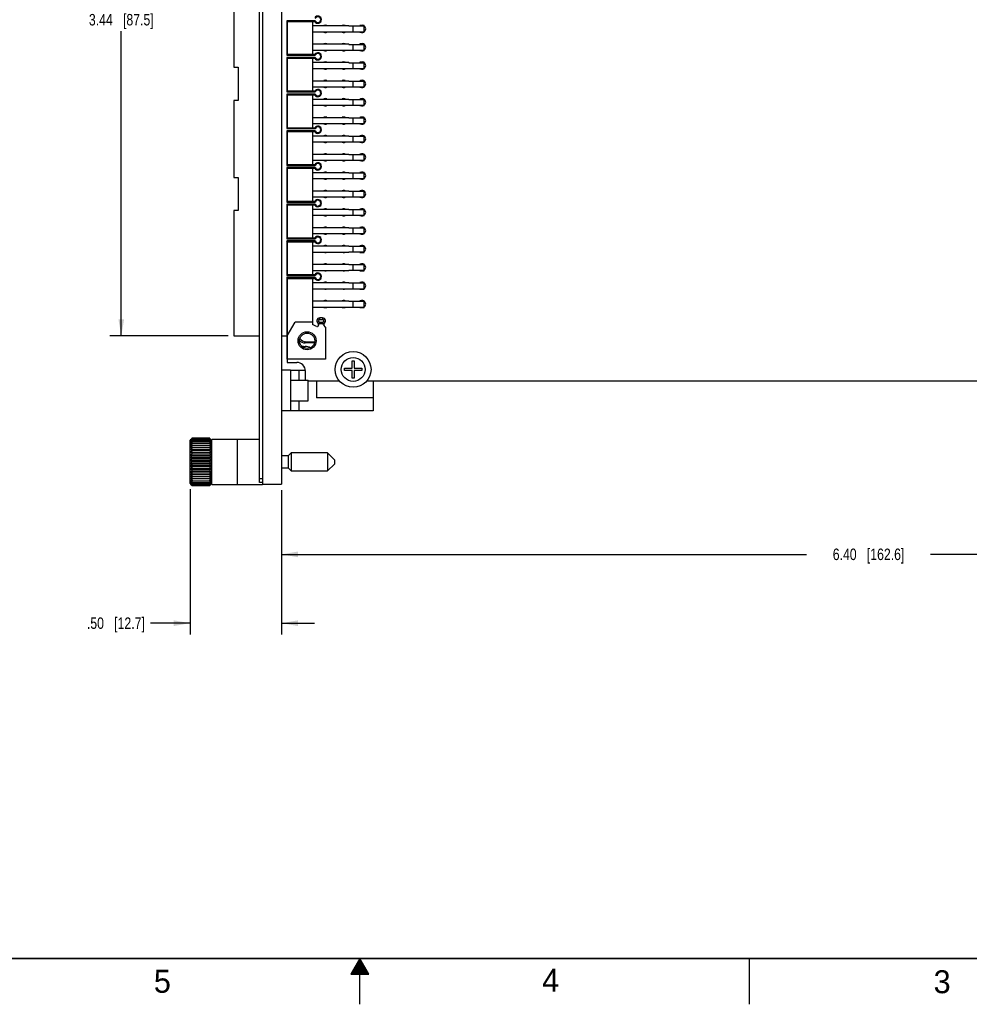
# Model space of a CAD drawing. Header units: inches. Extents: x 0 to 34, y 0 to 22.
# Tile 30 of 39: x 13.3 to 23.6, y 0 to 10.7. Entities that reach past the tile are written whole.
import ezdxf

# ---------------------------------------------------------------- set-up
doc = ezdxf.new("R2010")
doc.units = ezdxf.units.IN
doc.header["$LTSCALE"] = 1.87
doc.header["$MEASUREMENT"] = 0
doc.layers.get('0').update_dxf_attribs({"linetype": 'CONTINUOUS'})
doc.layers.add('02___PRT_ALL_AXES', color=7, linetype='CONTINUOUS')
doc.layers.add('DIMENSIONS', color=7, linetype='CONTINUOUS')
doc.styles.get("Standard").update_dxf_attribs({"font": 'txt', "width": 0.8})
doc.styles.add('TEXTSTYLE_2', font='txt')
doc.dimstyles.new('DIMSTYLE_1', dxfattribs={"dimtxt": 0.125, "dimasz": 0.18, "dimexe": 0.125, "dimexo": 0.0625, "dimgap": 0.0625, "dimtad": 0, "dimtih": 1, "dimtoh": 1, "dimlfac": 0.5, "dimzin": 4, "dimdsep": 46, "dimtxsty": 'STANDARD', "dimblk": '_FILLED', "dimblk1": '_FILLED', "dimblk2": '_FILLED', "dimcen": 0.09, "dimadec": 0, "dimazin": 0, "dimtp": 0.001, "dimtm": 0.001, "dimtfac": 1, "dimtofl": 0, "dimtmove": 0, "dimatfit": 3, "dimldrblk": '_FILLED', "dimfxl": 1, "dimtolj": 1, "dimtzin": 4, "dimarcsym": 0})

# ---------------------------------------------------------------- blocks, each defined once
blk = doc.blocks.new('_FILLED')
at = {"color": 0, "linetype": 'BYBLOCK'}
blk.add_solid([(0, 0), (-1, 0.174), (-1, -0.174)], dxfattribs=at)
blk = doc.blocks.new('*D0')
at = {"layer": 'DIMENSIONS', "color": 2, "linetype": 'CONTINUOUS'}
for p, q in [((28.947, 6.891), (28.947, 4.779)), ((16.147, 5.605), (16.147, 4.779)), ((16.147, 4.904), (21.872, 4.904)), ((28.947, 4.904), (23.222, 4.904))]:
    blk.add_line(p, q, dxfattribs=at)
at = {"layer": 'DIMENSIONS', "color": 2, "linetype": 'CONTINUOUS', "xscale": 0.18, "yscale": 0.18, "zscale": 0.18}
for p, rotation in [((16.147, 4.904), 180), ((28.947, 4.904), 360)]:
    blk.add_blockref('_FILLED', p, dxfattribs=dict(at, rotation=rotation))
at = {"layer": 'DIMENSIONS', "color": 2, "linetype": 'CONTINUOUS', "insert": (22.547, 4.967), "char_height": 0.125, "width": 1.225, "attachment_point": 2, "line_spacing_factor": 0.9}
blk.add_mtext('6.40{\\Ftxt.shx;\\W1.000000;\\H0.125000; }[162.6]', dxfattribs=at)
blk = doc.blocks.new('*D6')
at = {"layer": 'DIMENSIONS', "color": 2, "linetype": 'CONTINUOUS'}
for p, q in [((15.149, 5.613), (15.149, 4.029)), ((16.147, 5.605), (16.147, 4.029)), ((15.149, 4.154), (14.719, 4.154)), ((16.147, 4.154), (16.507, 4.154))]:
    blk.add_line(p, q, dxfattribs=at)
at = {"layer": 'DIMENSIONS', "color": 2, "linetype": 'CONTINUOUS', "xscale": 0.18, "yscale": 0.18, "zscale": 0.18}
blk.add_blockref('_FILLED', (15.149, 4.154), dxfattribs=at)
at = {"layer": 'DIMENSIONS', "color": 2, "linetype": 'CONTINUOUS', "xscale": 0.18, "yscale": 0.18, "zscale": 0.18, "rotation": 180}
blk.add_blockref('_FILLED', (16.147, 4.154), dxfattribs=at)
at = {"layer": 'DIMENSIONS', "color": 2, "linetype": 'CONTINUOUS', "insert": (14.656, 4.217), "char_height": 0.125, "width": 1.025, "attachment_point": 3, "line_spacing_factor": 0.9}
blk.add_mtext('.50{\\Ftxt.shx;\\W1.000000;\\H0.125000; }[12.7]', dxfattribs=at)
blk = doc.blocks.new('*D7')
at = {"layer": 'DIMENSIONS', "color": 2, "linetype": 'CONTINUOUS'}
for p, q in [((15.563, 14.177), (14.274, 14.177)), ((14.399, 14.177), (14.399, 10.857)), ((14.399, 7.287), (14.399, 10.607)), ((15.563, 7.287), (14.274, 7.287))]:
    blk.add_line(p, q, dxfattribs=at)
at = {"layer": 'DIMENSIONS', "color": 2, "linetype": 'CONTINUOUS', "xscale": 0.18, "yscale": 0.18, "zscale": 0.18}
for p, rotation in [((14.399, 14.177), 90), ((14.399, 7.287), 270)]:
    blk.add_blockref('_FILLED', p, dxfattribs=dict(at, rotation=rotation))
at = {"layer": 'DIMENSIONS', "color": 2, "linetype": 'CONTINUOUS', "insert": (14.399, 10.794), "char_height": 0.125, "width": 1.125, "attachment_point": 2, "line_spacing_factor": 0.9}
blk.add_mtext('3.44{\\Ftxt.shx;\\W1.000000;\\H0.125000; }[87.5]', dxfattribs=at)

msp = doc.modelspace()

# ---------------------------------------------------------------- linework, layer by layer
at = {"color": 7, "linetype": 'CONTINUOUS'}
for p, q in [((15.907, 5.688), (15.907, 15.776)), ((15.937, 15.796), (15.937, 5.668)), ((16.147, 15.796), (16.147, 5.668)), ((15.626, 11.251), (15.626, 10.213)), ((16.204, 10.72), (16.204, 10.344)), ((16.212, 10.712), (16.204, 10.72)), ((16.513, 10.72), (16.204, 10.72)), ((16.212, 10.351), (16.212, 10.712)), ((16.212, 10.712), (16.508, 10.712)), ((16.484, 10.712), (16.484, 10.351)), ((16.484, 10.667), (16.88, 10.667)), ((16.508, 10.712), (16.513, 10.72)), ((16.88, 10.663), (16.88, 10.667)), ((16.88, 10.663), (17.048, 10.663)), ((16.922, 10.663), (16.922, 10.6)), ((17.001, 10.667), (17.001, 10.663)), ((17.048, 10.667), (17.001, 10.667)), ((17.048, 10.596), (17.048, 10.667)), ((16.88, 10.596), (16.484, 10.596)), ((16.88, 10.596), (16.88, 10.6)), ((16.88, 10.6), (17.048, 10.6)), ((17.001, 10.6), (17.001, 10.596)), ((17.001, 10.596), (17.048, 10.596)), ((16.484, 10.467), (16.88, 10.467)), ((16.88, 10.463), (16.88, 10.467)), ((16.88, 10.463), (17.048, 10.463)), ((16.922, 10.463), (16.922, 10.4)), ((17.001, 10.467), (17.001, 10.463)), ((17.048, 10.467), (17.001, 10.467)), ((17.048, 10.396), (17.048, 10.467)), ((16.204, 10.344), (16.212, 10.351)), ((16.204, 10.344), (16.513, 10.344)), ((16.204, 10.32), (16.204, 9.944)), ((16.212, 10.312), (16.204, 10.32)), ((16.513, 10.32), (16.204, 10.32)), ((16.508, 10.351), (16.212, 10.351)), ((16.212, 9.951), (16.212, 10.312)), ((16.212, 10.312), (16.508, 10.312)), ((16.88, 10.396), (16.484, 10.396)), ((16.484, 10.312), (16.484, 9.951)), ((16.508, 10.351), (16.513, 10.344)), ((16.508, 10.312), (16.513, 10.32)), ((16.88, 10.396), (16.88, 10.4)), ((16.88, 10.4), (17.048, 10.4)), ((17.001, 10.4), (17.001, 10.396)), ((17.001, 10.396), (17.048, 10.396)), ((15.626, 10.213), (15.673, 10.213)), ((15.673, 10.213), (15.673, 9.851)), ((16.484, 10.267), (16.88, 10.267)), ((16.88, 10.196), (16.484, 10.196)), ((16.88, 10.263), (16.88, 10.267)), ((16.88, 10.263), (17.048, 10.263)), ((16.88, 10.196), (16.88, 10.2)), ((16.88, 10.2), (17.048, 10.2)), ((16.922, 10.263), (16.922, 10.2)), ((17.001, 10.267), (17.001, 10.263)), ((17.048, 10.267), (17.001, 10.267)), ((17.001, 10.2), (17.001, 10.196)), ((17.001, 10.196), (17.048, 10.196)), ((17.048, 10.196), (17.048, 10.267)), ((16.484, 10.067), (16.88, 10.067)), ((16.88, 9.996), (16.484, 9.996)), ((16.88, 10.063), (16.88, 10.067)), ((16.88, 10.063), (17.048, 10.063)), ((16.88, 9.996), (16.88, 10)), ((16.88, 10), (17.048, 10)), ((16.922, 10.063), (16.922, 10)), ((17.001, 10.067), (17.001, 10.063)), ((17.048, 10.067), (17.001, 10.067)), ((17.001, 10), (17.001, 9.996)), ((17.001, 9.996), (17.048, 9.996)), ((17.048, 9.996), (17.048, 10.067)), ((16.204, 9.944), (16.212, 9.951)), ((16.204, 9.944), (16.513, 9.944)), ((16.204, 9.92), (16.204, 9.544)), ((16.212, 9.912), (16.204, 9.92)), ((16.513, 9.92), (16.204, 9.92)), ((16.508, 9.951), (16.212, 9.951)), ((16.212, 9.551), (16.212, 9.912)), ((16.212, 9.912), (16.508, 9.912)), ((16.484, 9.912), (16.484, 9.551)), ((16.508, 9.951), (16.513, 9.944)), ((16.508, 9.912), (16.513, 9.92)), ((15.626, 9.851), (15.626, 9.013)), ((15.673, 9.851), (15.626, 9.851)), ((16.484, 9.867), (16.88, 9.867)), ((16.88, 9.796), (16.484, 9.796)), ((16.88, 9.863), (16.88, 9.867)), ((16.88, 9.863), (17.048, 9.863)), ((16.88, 9.796), (16.88, 9.8)), ((16.88, 9.8), (17.048, 9.8)), ((16.922, 9.863), (16.922, 9.8)), ((17.001, 9.867), (17.001, 9.863)), ((17.048, 9.867), (17.001, 9.867)), ((17.001, 9.8), (17.001, 9.796)), ((17.001, 9.796), (17.048, 9.796)), ((17.048, 9.796), (17.048, 9.867)), ((16.484, 9.667), (16.88, 9.667)), ((16.88, 9.663), (16.88, 9.667)), ((16.88, 9.663), (17.048, 9.663)), ((16.922, 9.663), (16.922, 9.6)), ((17.001, 9.667), (17.001, 9.663)), ((17.048, 9.667), (17.001, 9.667)), ((17.048, 9.596), (17.048, 9.667)), ((16.204, 9.544), (16.212, 9.551)), ((16.508, 9.551), (16.212, 9.551)), ((16.88, 9.596), (16.484, 9.596)), ((16.508, 9.551), (16.513, 9.544)), ((16.88, 9.596), (16.88, 9.6)), ((16.88, 9.6), (17.048, 9.6)), ((17.001, 9.6), (17.001, 9.596)), ((17.001, 9.596), (17.048, 9.596)), ((16.204, 9.544), (16.513, 9.544)), ((16.204, 9.52), (16.204, 9.144)), ((16.212, 9.512), (16.204, 9.52)), ((16.513, 9.52), (16.204, 9.52)), ((16.212, 9.151), (16.212, 9.512)), ((16.212, 9.512), (16.508, 9.512)), ((16.484, 9.512), (16.484, 9.151)), ((16.484, 9.467), (16.88, 9.467)), ((16.508, 9.512), (16.513, 9.52)), ((16.88, 9.463), (16.88, 9.467)), ((16.88, 9.463), (17.048, 9.463)), ((16.922, 9.463), (16.922, 9.4)), ((17.001, 9.467), (17.001, 9.463)), ((17.048, 9.467), (17.001, 9.467)), ((17.048, 9.396), (17.048, 9.467)), ((16.88, 9.396), (16.484, 9.396)), ((16.88, 9.396), (16.88, 9.4)), ((16.88, 9.4), (17.048, 9.4)), ((17.001, 9.4), (17.001, 9.396)), ((17.001, 9.396), (17.048, 9.396)), ((16.484, 9.267), (16.88, 9.267)), ((16.88, 9.263), (16.88, 9.267)), ((16.88, 9.263), (17.048, 9.263)), ((16.922, 9.263), (16.922, 9.2)), ((17.001, 9.267), (17.001, 9.263)), ((17.048, 9.267), (17.001, 9.267)), ((17.048, 9.196), (17.048, 9.267)), ((16.204, 9.144), (16.212, 9.151)), ((16.204, 9.144), (16.513, 9.144)), ((16.508, 9.151), (16.212, 9.151)), ((16.88, 9.196), (16.484, 9.196)), ((16.508, 9.151), (16.513, 9.144)), ((16.88, 9.196), (16.88, 9.2)), ((16.88, 9.2), (17.048, 9.2)), ((17.001, 9.2), (17.001, 9.196)), ((17.001, 9.196), (17.048, 9.196)), ((16.204, 9.12), (16.204, 8.744)), ((16.212, 9.112), (16.204, 9.12)), ((16.513, 9.12), (16.204, 9.12)), ((16.212, 8.751), (16.212, 9.112)), ((16.212, 9.112), (16.508, 9.112)), ((16.484, 9.112), (16.484, 8.751)), ((16.484, 9.067), (16.88, 9.067)), ((16.508, 9.112), (16.513, 9.12)), ((16.88, 9.063), (16.88, 9.067)), ((16.88, 9.063), (17.048, 9.063)), ((16.922, 9.063), (16.922, 9)), ((17.001, 9.067), (17.001, 9.063)), ((17.048, 9.067), (17.001, 9.067)), ((17.048, 8.996), (17.048, 9.067)), ((15.626, 9.013), (15.673, 9.013)), ((15.673, 9.013), (15.673, 8.651)), ((16.88, 8.996), (16.484, 8.996)), ((16.88, 8.996), (16.88, 9)), ((16.88, 9), (17.048, 9)), ((17.001, 9), (17.001, 8.996)), ((17.001, 8.996), (17.048, 8.996)), ((16.484, 8.867), (16.88, 8.867)), ((16.88, 8.863), (16.88, 8.867)), ((16.88, 8.863), (17.048, 8.863)), ((16.88, 8.796), (16.88, 8.8)), ((16.88, 8.8), (17.048, 8.8)), ((16.922, 8.863), (16.922, 8.8)), ((17.001, 8.867), (17.001, 8.863)), ((17.048, 8.867), (17.001, 8.867)), ((17.001, 8.8), (17.001, 8.796)), ((17.048, 8.796), (17.048, 8.867)), ((16.204, 8.744), (16.212, 8.751)), ((16.204, 8.744), (16.513, 8.744)), ((16.204, 8.72), (16.204, 8.344)), ((16.212, 8.712), (16.204, 8.72)), ((16.513, 8.72), (16.204, 8.72)), ((16.508, 8.751), (16.212, 8.751)), ((16.212, 8.351), (16.212, 8.712)), ((16.212, 8.712), (16.508, 8.712)), ((16.88, 8.796), (16.484, 8.796)), ((16.484, 8.712), (16.484, 8.351)), ((16.508, 8.751), (16.513, 8.744)), ((16.508, 8.712), (16.513, 8.72)), ((17.001, 8.796), (17.048, 8.796)), ((15.626, 8.651), (15.626, 7.287)), ((15.673, 8.651), (15.626, 8.651)), ((16.484, 8.667), (16.88, 8.667)), ((16.88, 8.596), (16.484, 8.596)), ((16.88, 8.663), (16.88, 8.667)), ((16.88, 8.663), (17.048, 8.663)), ((16.88, 8.596), (16.88, 8.6)), ((16.88, 8.6), (17.048, 8.6)), ((16.922, 8.663), (16.922, 8.6)), ((17.001, 8.667), (17.001, 8.663)), ((17.048, 8.667), (17.001, 8.667)), ((17.001, 8.6), (17.001, 8.596)), ((17.001, 8.596), (17.048, 8.596)), ((17.048, 8.596), (17.048, 8.667)), ((16.484, 8.467), (16.88, 8.467)), ((16.88, 8.396), (16.484, 8.396)), ((16.88, 8.463), (16.88, 8.467)), ((16.88, 8.463), (17.048, 8.463)), ((16.88, 8.396), (16.88, 8.4)), ((16.88, 8.4), (17.048, 8.4)), ((16.922, 8.463), (16.922, 8.4)), ((17.001, 8.467), (17.001, 8.463)), ((17.048, 8.467), (17.001, 8.467)), ((17.001, 8.4), (17.001, 8.396)), ((17.001, 8.396), (17.048, 8.396)), ((17.048, 8.396), (17.048, 8.467)), ((16.204, 8.344), (16.212, 8.351)), ((16.204, 8.344), (16.513, 8.344)), ((16.204, 8.32), (16.204, 7.944)), ((16.212, 8.312), (16.204, 8.32)), ((16.513, 8.32), (16.204, 8.32)), ((16.508, 8.351), (16.212, 8.351)), ((16.212, 7.951), (16.212, 8.312)), ((16.212, 8.312), (16.508, 8.312)), ((16.484, 8.312), (16.484, 7.951)), ((16.484, 8.267), (16.88, 8.267)), ((16.508, 8.351), (16.513, 8.344)), ((16.508, 8.312), (16.513, 8.32)), ((16.88, 8.263), (16.88, 8.267)), ((17.001, 8.267), (17.001, 8.263)), ((17.048, 8.267), (17.001, 8.267)), ((17.048, 8.196), (17.048, 8.267)), ((16.88, 8.196), (16.484, 8.196)), ((16.88, 8.263), (17.048, 8.263)), ((16.88, 8.196), (16.88, 8.2)), ((16.88, 8.2), (17.048, 8.2)), ((16.922, 8.263), (16.922, 8.2)), ((17.001, 8.2), (17.001, 8.196)), ((17.001, 8.196), (17.048, 8.196)), ((16.484, 8.067), (16.88, 8.067)), ((16.88, 8.063), (16.88, 8.067)), ((16.88, 8.063), (17.048, 8.063)), ((16.922, 8.063), (16.922, 8)), ((17.001, 8.067), (17.001, 8.063)), ((17.048, 8.067), (17.001, 8.067)), ((17.048, 7.996), (17.048, 8.067)), ((16.204, 7.944), (16.212, 7.951)), ((16.204, 7.944), (16.513, 7.944)), ((16.508, 7.951), (16.212, 7.951)), ((16.88, 7.996), (16.484, 7.996)), ((16.508, 7.951), (16.513, 7.944)), ((16.88, 7.996), (16.88, 8)), ((16.88, 8), (17.048, 8)), ((17.001, 8), (17.001, 7.996)), ((17.001, 7.996), (17.048, 7.996)), ((16.204, 7.92), (16.204, 7.287)), ((16.212, 7.912), (16.204, 7.92)), ((16.513, 7.92), (16.204, 7.92)), ((16.212, 7.294), (16.212, 7.912)), ((16.212, 7.912), (16.508, 7.912)), ((16.484, 7.912), (16.484, 7.408)), ((16.484, 7.867), (16.88, 7.867)), ((16.508, 7.912), (16.513, 7.92)), ((16.88, 7.863), (16.88, 7.867)), ((16.88, 7.863), (17.048, 7.863)), ((16.922, 7.863), (16.922, 7.8)), ((17.001, 7.867), (17.001, 7.863)), ((17.048, 7.867), (17.001, 7.867)), ((17.048, 7.796), (17.048, 7.867)), ((16.88, 7.796), (16.484, 7.796)), ((16.88, 7.796), (16.88, 7.8)), ((16.88, 7.8), (17.048, 7.8)), ((17.001, 7.8), (17.001, 7.796)), ((17.001, 7.796), (17.048, 7.796)), ((16.484, 7.667), (16.88, 7.667)), ((16.88, 7.663), (16.88, 7.667)), ((16.88, 7.663), (17.048, 7.663)), ((16.922, 7.663), (16.922, 7.6)), ((17.001, 7.667), (17.001, 7.663)), ((17.048, 7.667), (17.001, 7.667)), ((17.048, 7.596), (17.048, 7.667)), ((16.88, 7.596), (16.484, 7.596)), ((16.88, 7.596), (16.88, 7.6)), ((16.88, 7.6), (17.048, 7.6)), ((17.001, 7.6), (17.001, 7.596)), ((17.001, 7.596), (17.048, 7.596)), ((16.208, 7.287), (16.295, 7.436)), ((16.484, 7.436), (16.295, 7.436)), ((16.529, 7.387), (16.484, 7.408)), ((16.551, 7.401), (16.551, 7.42)), ((16.594, 7.418), (16.562, 7.418)), ((16.563, 7.465), (16.563, 7.481)), ((16.594, 7.481), (16.563, 7.481)), ((16.563, 7.465), (16.594, 7.465)), ((16.563, 7.418), (16.563, 7.433)), ((16.594, 7.433), (16.563, 7.433)), ((16.594, 7.481), (16.594, 7.465)), ((16.594, 7.433), (16.594, 7.418)), ((16.606, 7.42), (16.606, 7.401)), ((16.551, 7.401), (16.538, 7.388)), ((16.626, 7.381), (16.606, 7.401)), ((16.626, 7.381), (16.626, 7.031)), ((15.626, 7.287), (15.907, 7.287)), ((16.147, 7.287), (16.208, 7.287)), ((16.207, 7.287), (16.207, 6.996)), ((16.208, 7.031), (16.208, 7.287)), ((16.415, 7.222), (16.402, 7.21)), ((16.505, 7.21), (16.402, 7.21)), ((16.415, 7.222), (16.507, 7.222)), ((16.207, 6.996), (16.313, 6.996)), ((16.626, 7.031), (16.208, 7.031)), ((16.915, 6.932), (16.915, 7.014)), ((16.915, 7.014), (16.939, 7.014)), ((16.939, 7.014), (16.939, 6.932)), ((16.243, 6.91), (16.147, 6.91)), ((16.407, 6.802), (16.407, 6.902)), ((16.832, 6.908), (16.832, 6.932)), ((16.832, 6.932), (16.915, 6.932)), ((16.915, 6.908), (16.832, 6.908)), ((16.915, 6.825), (16.915, 6.908)), ((16.939, 6.932), (17.021, 6.932)), ((16.939, 6.908), (16.939, 6.825)), ((17.021, 6.908), (16.939, 6.908)), ((17.021, 6.932), (17.021, 6.908)), ((16.243, 6.802), (16.437, 6.802)), ((16.437, 6.578), (16.437, 6.802)), ((16.437, 6.796), (16.776, 6.796)), ((16.529, 6.796), (16.529, 6.61)), ((16.939, 6.825), (16.915, 6.825)), ((17.077, 6.796), (28.789, 6.796)), ((17.147, 6.796), (17.147, 6.61)), ((16.243, 6.578), (16.437, 6.578)), ((16.243, 6.47), (16.147, 6.47)), ((15.155, 6.154), (15.149, 6.148)), ((15.149, 5.675), (15.149, 6.148)), ((15.17, 6.169), (15.169, 6.168)), ((15.17, 6.169), (15.169, 6.168)), ((15.364, 6.169), (15.17, 6.169)), ((15.17, 6.167), (15.364, 6.167)), ((15.17, 6.16), (15.364, 6.16)), ((15.17, 6.15), (15.364, 6.15)), ((15.17, 6.135), (15.364, 6.135)), ((15.365, 6.168), (15.364, 6.169)), ((15.365, 6.168), (15.364, 6.169)), ((15.385, 6.148), (15.379, 6.154)), ((15.385, 5.667), (15.385, 6.157)), ((15.907, 6.157), (15.385, 6.157)), ((15.155, 6.094), (15.379, 6.094)), ((15.155, 6.071), (15.379, 6.071)), ((15.155, 6.046), (15.379, 6.046)), ((15.155, 6.019), (15.379, 6.019)), ((15.17, 6.116), (15.364, 6.116)), ((15.17, 6.068), (15.364, 6.068)), ((15.17, 6.04), (15.364, 6.04)), ((15.17, 6.01), (15.364, 6.01)), ((15.155, 5.99), (15.379, 5.99)), ((15.155, 5.959), (15.379, 5.959)), ((15.155, 5.928), (15.379, 5.928)), ((15.17, 5.978), (15.364, 5.978)), ((15.17, 5.945), (15.364, 5.945)), ((15.17, 5.912), (15.364, 5.912)), ((16.219, 5.977), (16.147, 5.977)), ((16.251, 6.009), (16.219, 5.977)), ((16.219, 5.977), (16.219, 5.846)), ((16.251, 6.009), (16.251, 5.814)), ((16.649, 6.009), (16.251, 6.009)), ((16.724, 5.935), (16.649, 6.009)), ((16.649, 6.009), (16.649, 5.814)), ((16.724, 5.935), (16.724, 5.889)), ((15.155, 5.896), (15.379, 5.896)), ((15.155, 5.864), (15.379, 5.864)), ((15.155, 5.834), (15.379, 5.834)), ((15.155, 5.805), (15.379, 5.805)), ((15.17, 5.878), (15.364, 5.878)), ((15.17, 5.845), (15.364, 5.845)), ((15.17, 5.813), (15.364, 5.813)), ((16.147, 5.846), (16.219, 5.846)), ((16.219, 5.846), (16.251, 5.814)), ((16.251, 5.814), (16.649, 5.814)), ((16.649, 5.814), (16.724, 5.889)), ((15.155, 5.777), (15.379, 5.777)), ((15.155, 5.752), (15.379, 5.752)), ((15.155, 5.73), (15.379, 5.73)), ((15.17, 5.783), (15.364, 5.783)), ((15.17, 5.755), (15.364, 5.755)), ((15.17, 5.707), (15.364, 5.707)), ((15.17, 5.689), (15.364, 5.689)), ((15.937, 5.728), (15.907, 5.728)), ((15.149, 5.675), (15.155, 5.67)), ((15.169, 5.655), (15.17, 5.654)), ((15.169, 5.655), (15.17, 5.654)), ((15.17, 5.674), (15.364, 5.674)), ((15.17, 5.663), (15.364, 5.663)), ((15.17, 5.656), (15.364, 5.656)), ((15.17, 5.654), (15.364, 5.654)), ((15.364, 5.654), (15.365, 5.655)), ((15.364, 5.654), (15.365, 5.655)), ((15.379, 5.67), (15.385, 5.675)), ((15.385, 5.667), (15.937, 5.667)), ((15.937, 5.688), (15.907, 5.688)), ((15.937, 5.668), (16.147, 5.668))]:
    msp.add_line(p, q, dxfattribs=at)
at = {"color": 3, "linetype": 'CONTINUOUS'}
for p, q in [((16.243, 6.91), (16.243, 6.47)), ((16.243, 6.91), (16.406, 6.91)), ((16.339, 6.802), (16.339, 6.91)), ((16.339, 6.47), (16.339, 6.578)), ((17.147, 6.61), (17.147, 6.47)), ((17.147, 6.47), (16.243, 6.47)), ((15.665, 5.667), (15.665, 6.157))]:
    msp.add_line(p, q, dxfattribs=at)
at = {"color": 2, "linetype": 'CONTINUOUS'}
for p, q in [((17, 0.5), (16.902, 0.33)), ((16.96, 0.43), (17.04, 0.43)), ((16.965, 0.44), (17.035, 0.44)), ((16.971, 0.45), (17.029, 0.45)), ((16.977, 0.46), (17.023, 0.46)), ((16.983, 0.47), (17.017, 0.47)), ((16.988, 0.48), (17.012, 0.48)), ((16.994, 0.49), (17.006, 0.49)), ((17.098, 0.33), (17, 0.5)), ((17, 0), (17, 0.5)), ((21.25, 0), (21.25, 0.5)), ((16.902, 0.33), (17.098, 0.33)), ((16.908, 0.34), (17.092, 0.34)), ((16.913, 0.35), (17.087, 0.35)), ((16.919, 0.36), (17.081, 0.36)), ((16.925, 0.37), (17.075, 0.37)), ((16.931, 0.38), (17.069, 0.38)), ((16.937, 0.39), (17.064, 0.39)), ((16.942, 0.4), (17.058, 0.4)), ((16.948, 0.41), (17.052, 0.41)), ((16.954, 0.42), (17.046, 0.42))]:
    msp.add_line(p, q, dxfattribs=at)
at = {"color": 7, "linetype": 'CONTINUOUS', "const_width": 0.02}
msp.add_lwpolyline([(0.5, 0.5), (33.5, 0.5)], dxfattribs=at)
at = {"color": 7, "linetype": 'CONTINUOUS'}
for centre, radius in [((16.425, 7.232), 0.0984), ((16.425, 7.232), 0.083), ((16.927, 6.92), 0.195), ((16.927, 6.92), 0.13)]:
    msp.add_circle(centre, radius, dxfattribs=at)
for centre, radius, start, end in [((16.542, 10.732), 0.0394, 210, 150), ((16.542, 10.732), 0.0315, 202.0243, 157.9757), ((16.625, 10.632), 0.039, 65.4732, 114.5268), ((16.825, 10.632), 0.039, 65.4732, 114.5268), ((17.025, 10.632), 0.039, 65.4732, 114.5268), ((17.025, 10.632), 0.039, 305.9367, 54.0633), ((16.625, 10.632), 0.039, 245.4732, 294.5268), ((16.825, 10.632), 0.039, 245.4732, 294.5268), ((17.025, 10.632), 0.039, 245.4732, 294.5268), ((16.625, 10.432), 0.039, 65.4732, 114.5268), ((16.825, 10.432), 0.039, 65.4732, 114.5268), ((17.025, 10.432), 0.039, 65.4732, 114.5268), ((17.025, 10.432), 0.039, 305.9367, 54.0633), ((16.542, 10.332), 0.0394, 210, 150), ((16.542, 10.332), 0.0315, 202.0243, 157.9757), ((16.625, 10.432), 0.039, 245.4732, 294.5268), ((16.825, 10.432), 0.039, 245.4732, 294.5268), ((17.025, 10.432), 0.039, 245.4732, 294.5268), ((16.625, 10.232), 0.039, 65.4732, 114.5268), ((16.625, 10.232), 0.039, 245.4732, 294.5268), ((16.825, 10.232), 0.039, 65.4732, 114.5268), ((16.825, 10.232), 0.039, 245.4732, 294.5268), ((17.025, 10.232), 0.039, 65.4732, 114.5268), ((17.025, 10.232), 0.039, 245.4732, 294.5268), ((17.025, 10.232), 0.039, 305.9367, 54.0633), ((16.625, 10.032), 0.039, 65.4732, 114.5268), ((16.625, 10.032), 0.039, 245.4732, 294.5268), ((16.825, 10.032), 0.039, 65.4732, 114.5268), ((16.825, 10.032), 0.039, 245.4732, 294.5268), ((17.025, 10.032), 0.039, 65.4732, 114.5268), ((17.025, 10.032), 0.039, 245.4732, 294.5268), ((17.025, 10.032), 0.039, 305.9367, 54.0633), ((16.542, 9.932), 0.0394, 210, 150), ((16.542, 9.932), 0.0315, 202.0243, 157.9757), ((16.625, 9.832), 0.039, 65.4732, 114.5268), ((16.625, 9.832), 0.039, 245.4732, 294.5268), ((16.825, 9.832), 0.039, 65.4732, 114.5268), ((16.825, 9.832), 0.039, 245.4732, 294.5268), ((17.025, 9.832), 0.039, 65.4732, 114.5268), ((17.025, 9.832), 0.039, 245.4732, 294.5268), ((17.025, 9.832), 0.039, 305.9367, 54.0633), ((16.625, 9.632), 0.039, 65.4732, 114.5268), ((16.825, 9.632), 0.039, 65.4732, 114.5268), ((17.025, 9.632), 0.039, 65.4732, 114.5268), ((17.025, 9.632), 0.039, 305.9367, 54.0633), ((16.542, 9.532), 0.0394, 210, 150), ((16.542, 9.532), 0.0315, 202.0243, 157.9757), ((16.625, 9.632), 0.039, 245.4732, 294.5268), ((16.825, 9.632), 0.039, 245.4732, 294.5268), ((17.025, 9.632), 0.039, 245.4732, 294.5268), ((16.625, 9.432), 0.039, 65.4732, 114.5268), ((16.825, 9.432), 0.039, 65.4732, 114.5268), ((17.025, 9.432), 0.039, 65.4732, 114.5268), ((17.025, 9.432), 0.039, 305.9367, 54.0633), ((16.625, 9.432), 0.039, 245.4732, 294.5268), ((16.825, 9.432), 0.039, 245.4732, 294.5268), ((17.025, 9.432), 0.039, 245.4732, 294.5268), ((16.625, 9.232), 0.039, 65.4732, 114.5268), ((16.825, 9.232), 0.039, 65.4732, 114.5268), ((17.025, 9.232), 0.039, 65.4732, 114.5268), ((17.025, 9.232), 0.039, 305.9367, 54.0633), ((16.542, 9.132), 0.0394, 210, 150), ((16.542, 9.132), 0.0315, 202.0243, 157.9757), ((16.625, 9.232), 0.039, 245.4732, 294.5268), ((16.825, 9.232), 0.039, 245.4732, 294.5268), ((17.025, 9.232), 0.039, 245.4732, 294.5268), ((16.625, 9.032), 0.039, 65.4732, 114.5268), ((16.825, 9.032), 0.039, 65.4732, 114.5268), ((17.025, 9.032), 0.039, 65.4732, 114.5268), ((17.025, 9.032), 0.039, 305.9367, 54.0633), ((16.625, 9.032), 0.039, 245.4732, 294.5268), ((16.825, 9.032), 0.039, 245.4732, 294.5268), ((17.025, 9.032), 0.039, 245.4732, 294.5268), ((16.625, 8.832), 0.039, 65.4732, 114.5268), ((16.825, 8.832), 0.039, 65.4732, 114.5268), ((17.025, 8.832), 0.039, 65.4732, 114.5268), ((17.025, 8.832), 0.039, 305.9367, 54.0633), ((16.542, 8.732), 0.0394, 210, 150), ((16.542, 8.732), 0.0315, 202.0243, 157.9757), ((16.625, 8.832), 0.039, 245.4732, 294.5268), ((16.825, 8.832), 0.039, 245.4732, 294.5268), ((17.025, 8.832), 0.039, 245.4732, 294.5268), ((16.625, 8.632), 0.039, 65.4732, 114.5268), ((16.625, 8.632), 0.039, 245.4732, 294.5268), ((16.825, 8.632), 0.039, 65.4732, 114.5268), ((16.825, 8.632), 0.039, 245.4732, 294.5268), ((17.025, 8.632), 0.039, 244.2857, 294.5268), ((17.025, 8.632), 0.039, 64.2857, 114.5268), ((17.025, 8.632), 0.039, 307.4285, 52.5715), ((16.542, 8.332), 0.0394, 210, 150), ((16.625, 8.432), 0.039, 65.4732, 114.5268), ((16.625, 8.432), 0.039, 245.4732, 294.5268), ((16.825, 8.432), 0.039, 65.4732, 114.5268), ((16.825, 8.432), 0.039, 245.4732, 294.5268), ((17.025, 8.432), 0.039, 244.2857, 294.5268), ((17.025, 8.432), 0.039, 64.2857, 114.5268), ((17.025, 8.432), 0.039, 307.4285, 52.5715), ((16.542, 8.332), 0.0315, 202.0243, 157.9757), ((16.625, 8.232), 0.039, 65.4732, 114.5268), ((16.825, 8.232), 0.039, 65.4732, 114.5268), ((17.025, 8.232), 0.039, 64.2857, 114.5268), ((16.625, 8.232), 0.039, 245.4732, 294.5268), ((16.825, 8.232), 0.039, 245.4732, 294.5268), ((17.025, 8.232), 0.039, 244.2857, 294.5268), ((17.025, 8.232), 0.039, 307.4285, 52.5715), ((16.625, 8.032), 0.039, 65.4732, 114.5268), ((16.825, 8.032), 0.039, 65.4732, 114.5268), ((17.025, 8.032), 0.039, 64.2857, 114.5268), ((17.025, 8.032), 0.039, 307.4285, 52.5715), ((16.542, 7.932), 0.0394, 210, 150), ((16.542, 7.932), 0.0315, 202.0243, 157.9757), ((16.625, 8.032), 0.039, 245.4732, 294.5268), ((16.825, 8.032), 0.039, 245.4732, 294.5268), ((17.025, 8.032), 0.039, 244.2857, 294.5268), ((16.625, 7.832), 0.039, 65.4732, 114.5268), ((16.825, 7.832), 0.039, 65.4732, 114.5268), ((17.025, 7.832), 0.039, 64.2857, 114.5268), ((17.025, 7.832), 0.039, 307.4285, 52.5715), ((16.625, 7.832), 0.039, 245.4732, 294.5268), ((16.825, 7.832), 0.039, 245.4732, 294.5268), ((17.025, 7.832), 0.039, 244.2857, 294.5268), ((16.625, 7.632), 0.039, 65.4732, 114.5268), ((16.825, 7.632), 0.039, 65.4732, 114.5268), ((17.025, 7.632), 0.039, 64.2857, 114.5268), ((17.025, 7.632), 0.039, 307.4285, 52.5715), ((16.625, 7.632), 0.039, 245.4732, 294.5268), ((16.825, 7.632), 0.039, 245.4732, 294.5268), ((17.025, 7.632), 0.039, 244.2857, 294.5268), ((16.563, 7.449), 0.0315, 90, 247.9757), ((16.563, 7.449), 0.0157, 90, 270), ((16.594, 7.449), 0.0315, 292.0243, 90), ((16.594, 7.449), 0.0157, 270, 90), ((16.533, 7.394), 0.00787, 244.8852, 315), ((16.403, 7.294), 0.124, 251.3604, 270), ((16.403, 7.044), 0.126, 63.4511, 90), ((16.313, 6.902), 0.094, 0, 90), ((15.62, 5.719), 0.637, 135.1005, 136.9432), ((15.687, 5.706), 0.693, 138.2648, 140.206), ((15.548, 5.728), 0.579, 130.6565, 132.6861), ((15.744, 5.691), 0.741, 140.7446, 142.6552), ((15.492, 5.705), 0.558, 125.1935, 127.1438), ((15.782, 5.681), 0.77, 142.53, 144.4448), ((15.444, 5.643), 0.575, 118.354, 120.1018), ((15.819, 5.659), 0.804, 143.7545, 145.6427), ((15.407, 5.487), 0.69, 110.0473, 111.4079), ((14.867, 5.723), 0.667, 39.7565, 41.7727), ((14.97, 5.709), 0.604, 47.3562, 49.3012), ((14.811, 5.708), 0.715, 37.3094, 39.2909), ((15.027, 5.684), 0.584, 52.8999, 54.7628), ((14.752, 5.681), 0.77, 35.5552, 37.47), ((15.076, 5.618), 0.605, 59.9405, 61.6037), ((14.715, 5.659), 0.804, 34.3573, 36.2455), ((15.114, 5.451), 0.728, 68.6277, 69.9172), ((14.932, 5.736), 0.611, 43.0185, 44.938), ((15.384, 4.957), 1.179, 100.4255, 101.1836), ((15.843, 5.636), 0.826, 144.4645, 146.3358), ((15.851, 5.612), 0.833, 144.6971, 146.5627), ((15.384, 7.228), 1.179, 258.8164, 259.5745), ((15.843, 5.588), 0.826, 144.4645, 146.3358), ((15.407, 6.688), 0.69, 248.5922, 249.9527), ((15.819, 5.565), 0.804, 143.7545, 145.6427), ((15.444, 6.517), 0.575, 239.8982, 241.646), ((15.782, 5.542), 0.77, 142.53, 144.4448), ((15.138, 4.889), 1.248, 78.8373, 79.5536), ((14.692, 5.636), 0.826, 33.6642, 35.5355), ((14.684, 5.612), 0.833, 33.4373, 35.3029), ((15.138, 7.295), 1.248, 280.4464, 281.1627), ((14.692, 5.588), 0.826, 33.6642, 35.5355), ((15.114, 6.724), 0.728, 290.0828, 291.3724), ((14.715, 5.565), 0.804, 34.3573, 36.2455), ((15.076, 6.542), 0.605, 298.3963, 300.0595), ((14.752, 5.542), 0.77, 35.5552, 37.47), ((15.492, 6.434), 0.558, 232.8563, 234.8065), ((15.744, 5.509), 0.741, 140.7446, 142.6551), ((15.548, 6.385), 0.579, 227.314, 229.3434), ((15.687, 5.484), 0.693, 138.2649, 140.206), ((15.608, 6.35), 0.619, 223.0266, 225.0659), ((15.626, 5.456), 0.644, 134.9739, 136.9336), ((15.027, 6.455), 0.584, 305.2371, 307.1001), ((14.811, 5.526), 0.715, 37.3093, 39.2909), ((14.97, 6.403), 0.604, 310.6988, 312.6438), ((14.867, 5.501), 0.667, 39.7564, 41.7728), ((14.909, 6.367), 0.644, 314.9739, 316.9336), ((14.927, 5.473), 0.619, 43.0266, 45.0659), ((15.668, 6.322), 0.667, 219.7564, 221.7728), ((15.564, 5.42), 0.604, 130.6988, 132.6438), ((15.724, 6.298), 0.715, 217.3093, 219.2909), ((15.507, 5.368), 0.584, 125.2371, 127.1001), ((15.782, 6.282), 0.77, 215.5552, 217.47), ((15.458, 5.281), 0.605, 118.3963, 120.0595), ((15.819, 6.259), 0.804, 214.3573, 216.2455), ((14.847, 6.339), 0.693, 318.2649, 320.206), ((14.987, 5.439), 0.579, 47.314, 49.3434), ((14.79, 6.314), 0.741, 320.7446, 322.6551), ((15.043, 5.389), 0.558, 52.8563, 54.8065), ((14.752, 6.282), 0.77, 322.53, 324.4448), ((15.091, 5.307), 0.575, 59.8982, 61.646), ((14.715, 6.259), 0.804, 323.7545, 325.6427), ((15.42, 5.099), 0.728, 110.0828, 111.3724), ((15.843, 6.235), 0.826, 213.6642, 215.5355), ((15.397, 4.528), 1.248, 100.4464, 101.1627), ((15.851, 6.211), 0.833, 213.4373, 215.3029), ((15.843, 6.188), 0.826, 213.6642, 215.5355), ((15.397, 6.934), 1.248, 258.8373, 259.5536), ((15.819, 6.164), 0.804, 214.3573, 216.2455), ((15.782, 6.143), 0.77, 215.5552, 217.47), ((15.42, 6.372), 0.728, 248.6277, 249.9172), ((15.127, 5.135), 0.69, 68.5922, 69.9527), ((14.692, 6.235), 0.826, 324.4645, 326.3358), ((15.151, 4.596), 1.179, 78.8164, 79.5745), ((14.684, 6.211), 0.833, 324.6971, 326.5627), ((14.692, 6.188), 0.826, 324.4645, 326.3358), ((15.151, 6.867), 1.179, 280.4255, 281.1836), ((14.715, 6.164), 0.804, 323.7545, 325.6427), ((14.752, 6.143), 0.77, 322.53, 324.4448), ((15.127, 6.337), 0.69, 290.0473, 291.4079), ((15.724, 6.116), 0.715, 217.3094, 219.2909), ((15.458, 6.206), 0.605, 239.9405, 241.6037), ((15.668, 6.101), 0.667, 219.7565, 221.7727), ((15.507, 6.14), 0.584, 232.8999, 234.7628), ((15.604, 6.089), 0.614, 223.0234, 224.9329), ((15.564, 6.114), 0.604, 227.3562, 229.3012), ((14.79, 6.132), 0.741, 320.7446, 322.6552), ((15.091, 6.18), 0.575, 298.354, 300.1018), ((14.847, 6.117), 0.693, 318.2648, 320.206), ((15.043, 6.119), 0.558, 305.1935, 307.1438), ((14.987, 6.096), 0.579, 310.6565, 312.6861), ((14.914, 6.105), 0.637, 315.1005, 316.9432)]:
    msp.add_arc(centre, radius, start, end, dxfattribs=at)
for centre, start_param, end_param in [((16.403, 7.294), -3.165149, -2.359993), ((16.415, 7.306), 2.966149, 3.923193)]:
    msp.add_ellipse(centre, major_axis=(0.0598, 0.0598), ratio=0.992433, start_param=start_param, end_param=end_param, dxfattribs=at)
for points in [[(16.551, 7.42), (16.554, 7.418), (16.558, 7.418), (16.562, 7.418)], [(16.594, 7.418), (16.598, 7.418), (16.602, 7.418), (16.606, 7.42)]]:
    msp.add_open_spline(points, degree=3, dxfattribs=at)
at = {"layer": '02___PRT_ALL_AXES', "color": 7, "linetype": 'CONTINUOUS'}
msp.add_line((17.147, 6.61), (16.529, 6.61), dxfattribs=at)

# ---------------------------------------------------------------- texts
at = {"color": 2, "linetype": 'CONTINUOUS', "char_height": 0.25, "width": 0.25, "attachment_point": 1, "line_spacing_factor": 0.9, "style": 'TEXTSTYLE_2'}
for s, insert in [('5', (14.754, 0.376)), ('4', (18.988, 0.387)), ('3', (23.256, 0.371))]:
    msp.add_mtext(s, dxfattribs=dict(at, insert=insert))

# ---------------------------------------------------------------- dimensions: what is measured, and where the dimension line sits
at = {"layer": 'DIMENSIONS', "color": 2, "linetype": 'CONTINUOUS'}
for base, p1, p2, angle, picture, middle in [((14.3992, 7.2868), (15.6255, 14.1766), (15.6255, 7.2868), 270, '*D7', (14.3992, 10.7317)), ((15.149, 4.154), (16.147, 5.668), (15.149, 5.675), 180, '*D6', (14.144, 4.154))]:
    dim = msp.add_linear_dim(base=base, p1=p1, p2=p2, angle=angle, dimstyle='DIMSTYLE_1', dxfattribs=at)
    dim.commit()
    dim.dimension.update_dxf_attribs({"geometry": picture, "text_midpoint": middle, "dimtype": 160})
dim = msp.add_linear_dim(base=(28.947, 4.904), p1=(16.147, 5.668), p2=(28.947, 6.954), dimstyle='DIMSTYLE_1', dxfattribs=at)
dim.commit()
dim.dimension.update_dxf_attribs({"geometry": '*D0', "text_midpoint": (22.547, 4.904), "dimtype": 160})

doc.saveas('drawing.dxf')
